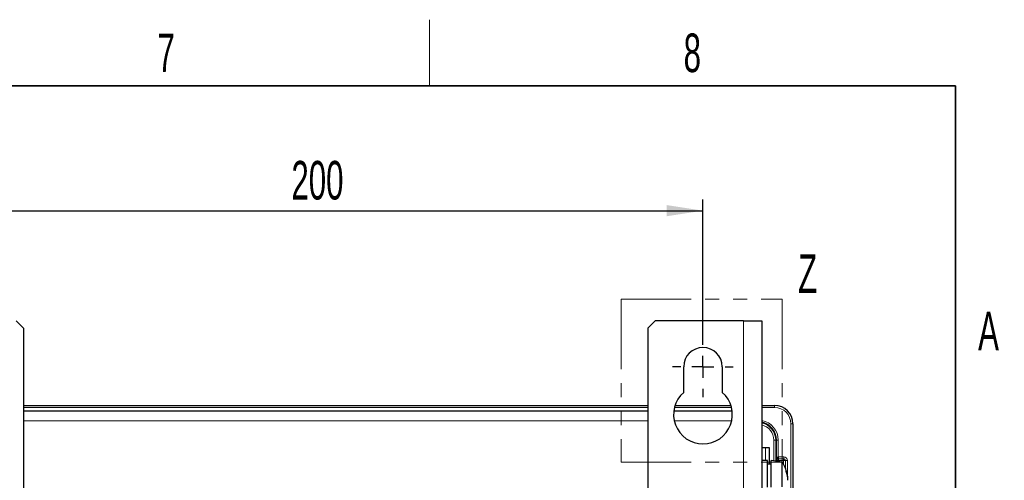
# Model space of a CAD drawing. Header units: millimetres. Extents: x 5 to 418, y 2 to 292.
# Tile 61 of 61: x 323 to 412, y 247 to 288. Entities that reach past the tile are written whole.
import ezdxf

# ---------------------------------------------------------------- set-up
doc = ezdxf.new("R2010")
doc.units = ezdxf.units.MM
doc.linetypes.add('PHANTOM', pattern=[12.7, 6.35, -1.27, 1.27, -1.27, 1.27, -1.27])
doc.layers.add('SLD-0', color=7, linetype='Continuous')
doc.styles.add('SLDTEXTSTYLE1', font='TXT', dxfattribs={"width": 0.605})
doc.dimstyles.new('SLDDIMSTYLE0', dxfattribs={"dimtxt": 3.5, "dimasz": 3.302, "dimexe": 0, "dimexo": 0.0625, "dimgap": 0.875, "dimtad": 1, "dimlfac": 3, "dimrnd": 1e-09, "dimzin": 12, "dimdsep": 46, "dimtxsty": 'SLDTEXTSTYLE1', "dimsah": 1, "dimcen": 0.09, "dimadec": 0, "dimazin": 3, "dimtfac": 1, "dimtofl": 0, "dimtmove": 0, "dimatfit": 3, "dimfxl": 1, "dimfrac": 2, "dimtolj": 1, "dimtzin": 12, "dimarcsym": 0})
doc.dimstyles.new('SLDDIMSTYLE1', dxfattribs={"dimtxt": 3.5, "dimasz": 3.302, "dimexe": 0, "dimexo": 0.0625, "dimgap": 0.875, "dimtad": 1, "dimlfac": 3, "dimrnd": 1e-09, "dimzin": 12, "dimdsep": 46, "dimtxsty": 'SLDTEXTSTYLE1', "dimsah": 1, "dimcen": 0.09, "dimadec": 0, "dimazin": 3, "dimtfac": 1, "dimtmove": 0, "dimatfit": 0, "dimfxl": 1, "dimfrac": 2, "dimtolj": 1, "dimtzin": 12, "dimarcsym": 0})

# ---------------------------------------------------------------- blocks, each defined once
blk = doc.blocks.new('_D_3')
at = {"layer": 'SLD-0', "color": 7}
for p, q in [((318.404, 259.753), (318.404, 272.169)), ((385.07, 259.753), (385.07, 272.169)), ((318.404, 271.169), (385.07, 271.169))]:
    blk.add_line(p, q, dxfattribs=at)
for points in [[(318.404, 271.169), (321.706, 270.661), (321.706, 271.677)], [(385.07, 271.169), (381.768, 271.677), (381.768, 270.661)]]:
    blk.add_solid(points, dxfattribs=at)
at = {"layer": 'SLD-0', "color": 7, "insert": (347.727, 275.681), "char_height": 3.5, "attachment_point": 1, "style": 'SLDTEXTSTYLE1'}
blk.add_mtext('200', dxfattribs=at)
blk = doc.blocks.new('_D_4')
at = {"layer": 'SLD-0', "color": 7}
for p, q in [((310.237, 251.836), (310.237, 272.169)), ((318.404, 259.753), (318.404, 272.169)), ((310.237, 271.169), (294.323, 271.169)), ((318.404, 271.169), (310.237, 271.169)), ((318.404, 271.169), (324.754, 271.169))]:
    blk.add_line(p, q, dxfattribs=at)
for centre, start, end in [((300.328, 273.855), 153.43495, 206.56505), ((298.943, 273.855), 333.43495, 26.56505)]:
    blk.add_arc(centre, 6.006, start, end, dxfattribs=at)
for points in [[(310.237, 271.169), (306.935, 271.677), (306.935, 270.661)], [(318.404, 271.169), (321.706, 270.661), (321.706, 271.677)]]:
    blk.add_solid(points, dxfattribs=at)
at = {"layer": 'SLD-0', "color": 7, "insert": (294.957, 275.681), "char_height": 3.5, "attachment_point": 1, "style": 'SLDTEXTSTYLE1'}
blk.add_mtext('24,5', dxfattribs=at)
blk = doc.blocks.new('SW_CENTERMARKSYMBOL_1')
at = {"layer": 'SLD-0', "color": 0}
for p, q in [((0, 2), (0, 2.75)), ((0, 0), (0, 1)), ((-2, 0), (-2.75, 0)), ((0, 0), (-1, 0)), ((0, 0), (0, -1)), ((0, 0), (1, 0)), ((2, 0), (2.75, 0)), ((0, -2), (0, -2.75))]:
    blk.add_line(p, q, dxfattribs=at)

msp = doc.modelspace()

# ---------------------------------------------------------------- linework, layer by layer
at = {"color": 7, "linetype": 'PHANTOM', "lineweight": 18}
for p, q in [((377.6394, 263.1372), (392.2704, 263.1372)), ((377.6394, 263.1372), (377.6394, 248.3361)), ((392.2704, 263.1372), (392.2704, 248.3361)), ((377.6394, 248.3361), (392.2704, 248.3361))]:
    msp.add_line(p, q, dxfattribs=at)
at = {"color": 7, "linetype": 'Continuous', "lineweight": 25}
for p, q in [((323.4037, 260.5028), (322.737, 261.1695)), ((380.737, 261.1695), (380.0704, 260.5028)), ((388.737, 261.1695), (380.737, 261.1695)), ((388.737, 261.1695), (390.4037, 261.1695)), ((390.4037, 261.1695), (390.4037, 229.5384)), ((323.4037, 260.5028), (323.4037, 86.8361)), ((380.0704, 260.5028), (380.0704, 86.8361)), ((383.3204, 254.6816), (383.3204, 257.0028)), ((386.8204, 257.0028), (386.8204, 254.6816)), ((323.4037, 253.5028), (380.0704, 253.5028)), ((323.4037, 253.0028), (380.0704, 253.0028)), ((382.4246, 253.0028), (387.7161, 253.0028)), ((382.5373, 253.5028), (387.6035, 253.5028)), ((390.4037, 253.5028), (391.5704, 253.5028)), ((393.237, 251.8361), (393.237, 95.1692)), ((390.4037, 249.6695), (390.737, 249.6695)), ((390.737, 249.6695), (391.0704, 249.6695)), ((391.0704, 249.6695), (391.0704, 248.1695)), ((390.937, 248.5028), (390.4037, 248.5028)), ((390.937, 246.0675), (390.937, 248.5028)), ((392.2704, 248.3361), (391.2704, 248.5028)), ((391.2704, 246.0675), (391.2704, 248.5028)), ((391.2704, 248.1695), (390.937, 248.1695)), ((392.2704, 246.1038), (392.2704, 248.3361)), ((392.7748, 246.8105), (392.784, 246.8122))]:
    msp.add_line(p, q, dxfattribs=at)
at = {"color": 7, "linetype": 'Continuous', "lineweight": 18}
for p, q in [((388.737, 261.1695), (388.737, 229.6801)), ((323.4037, 253.4824), (380.0704, 253.4824)), ((380.0704, 253.3157), (323.4037, 253.3157)), ((387.6575, 253.3157), (382.4832, 253.3157)), ((382.5306, 253.4824), (387.6101, 253.4824)), ((390.4037, 253.4824), (391.5704, 253.4824)), ((391.5704, 253.3157), (390.4037, 253.3157)), ((391.5704, 253.4824), (391.5704, 253.5028)), ((391.5704, 253.4824), (391.5704, 253.3157)), ((323.4037, 252.1028), (380.0704, 252.1028)), ((382.4646, 252.1028), (387.6761, 252.1028)), ((393.05, 95.1896), (393.05, 251.8361)), ((393.2166, 251.8361), (393.05, 251.8361)), ((393.2166, 251.8361), (393.2166, 95.1896)), ((393.237, 251.8361), (393.2166, 251.8361)), ((391.5034, 248.464), (391.5034, 250.3361)), ((391.5034, 250.3361), (391.6701, 250.3361)), ((391.6701, 250.3361), (391.6701, 248.4362)), ((391.7342, 250.3361), (391.6701, 250.3361)), ((391.7342, 248.5113), (391.7342, 250.3361)), ((391.7342, 250.3361), (391.9008, 250.3361)), ((391.9008, 250.3361), (391.9008, 248.8274)), ((390.737, 248.5028), (390.737, 249.6695)), ((391.737, 248.5029), (391.7342, 248.5113)), ((391.737, 248.425), (391.737, 248.5029)), ((391.737, 248.5029), (391.7372, 248.5029)), ((391.755, 248.4851), (391.7372, 248.5029)), ((391.7372, 248.5029), (391.7372, 248.425)), ((391.755, 248.422), (391.755, 248.4851)), ((391.9214, 248.4851), (391.755, 248.4851)), ((391.7589, 248.6724), (391.7622, 248.6819)), ((391.7636, 248.5924), (391.7603, 248.5876)), ((391.9063, 248.6611), (391.9008, 248.8274)), ((391.9118, 248.8276), (392.3957, 248.8276)), ((391.9118, 248.6612), (391.9118, 248.8276)), ((391.9118, 248.6612), (391.9214, 248.6515)), ((392.3957, 248.6612), (391.9118, 248.6612)), ((391.9214, 248.6515), (392.386, 248.6515)), ((391.9214, 248.6515), (391.9214, 248.4851)), ((392.386, 248.4851), (391.9214, 248.4851)), ((391.9214, 248.4851), (391.9214, 248.3943)), ((392.386, 248.6515), (392.3957, 248.6612)), ((392.386, 248.4851), (392.386, 248.6515)), ((392.5525, 248.4851), (392.386, 248.4851)), ((392.386, 248.1401), (392.386, 248.4851)), ((392.3957, 248.6612), (392.3957, 248.8276)), ((392.5621, 248.4947), (392.5525, 248.4851)), ((392.5525, 248.4851), (392.5525, 247.789)), ((392.5621, 247.765), (392.5621, 248.4947)), ((392.5621, 248.4947), (392.7285, 248.4947)), ((392.7285, 248.4947), (392.7285, 247.2142))]:
    msp.add_line(p, q, dxfattribs=at)
at = {"color": 7, "linetype": 'Continuous', "lineweight": 25}
for centre, radius, start, end in [((385.0704, 257.0028), 1.75, 0, 180), ((385.0704, 252.6695), 2.6667, 131.0145, 48.9855), ((391.5704, 251.8361), 1.6667, 0, 90), ((390.0704, 250.3361), 1.6638, 0, 78.442948), ((389.386, 246.5028), 3.4177, 14.041591, 32.440387), ((392.4728, 247.531), 0.1643, 349.30997, 10.69003), ((389.795, 246.6046), 2.9962, 3.973742, 18.624783), ((389.342, 246.4707), 3.4495, 3.800582, 17.369168)]:
    msp.add_arc(centre, radius, start, end, dxfattribs=at)
at = {"color": 7, "linetype": 'Continuous', "lineweight": 18}
for centre, radius, start, end in [((391.5704, 251.8361), 1.6463, 0, 90), ((391.5704, 251.8361), 1.4796, 0, 90), ((390.0704, 250.3361), 1.8304, 0, 79.507628), ((390.0704, 250.3361), 1.5997, 0, 77.973049), ((390.0704, 250.3361), 1.4331, 0, 76.549694), ((391.9034, 248.5027), 0.1664, 149.309506, 179.942235), ((391.904, 248.5024), 0.1668, 147.345229, 179.831934), ((391.9219, 248.4846), 0.167, 90.183596, 179.816404), ((391.6711, 248.6285), 0.0981, 335.358999, 26.538676), ((391.6682, 248.6357), 0.1047, 335.592012, 26.205007), ((392.3855, 248.4846), 0.167, 0.183596, 89.816404)]:
    msp.add_arc(centre, radius, start, end, dxfattribs=at)
for centre, major_axis, ratio, start_param, end_param in [((391.9008, 248.5113), (0.004, 0.3163), 0.526744, 1.0431636, 1.5775001), ((391.9008, 248.5113), (0.1652, 0.0256), 0.8941714, 2.4352853, 2.9696218), ((391.9127, 248.4938), (0.2363, -0.2363), 0.9972647, 2.357564, 2.3903251), ((391.9127, 248.4938), (0.1188, -0.1188), 0.9918461, 2.357564, 2.3903251), ((392.3947, 248.4938), (-0.2363, -0.2363), 0.9972647, 2.357564, 3.9256213), ((392.3947, 248.4938), (0.1188, 0.1188), 0.9918461, 5.4991567, 7.0672139)]:
    msp.add_ellipse(centre, major_axis=major_axis, ratio=ratio, start_param=start_param, end_param=end_param, dxfattribs=at)
for points, knots in [([(391.7622, 248.6819), (391.7659, 248.6913), (391.7792, 248.7253), (391.8067, 248.7725), (391.8478, 248.8104), (391.8791, 248.8247), (391.8951, 248.8267), (391.9008, 248.8274)], [0, 0, 0, 0, 0.1516181, 0.5440784, 0.7857874, 0.9239237, 1, 1, 1, 1]), ([(391.9063, 248.6611), (391.896, 248.6603), (391.8799, 248.659), (391.8495, 248.6516), (391.8104, 248.6351), (391.7816, 248.6127), (391.7675, 248.5968), (391.7636, 248.5924)], [0, 0, 0, 0, 0.134115, 0.2114054, 0.4519774, 0.845872, 1, 1, 1, 1])]:
    msp.add_open_spline(points, degree=3, knots=knots, dxfattribs=at)
at = {"layer": 'SLD-0', "lineweight": 18}
msp.add_line((360.25, 282.5), (360.25, 288.5), dxfattribs=at)
at = {"layer": 'SLD-0', "lineweight": 35}
for p, q in [((408, 282.5), (26, 282.5)), ((408, 12), (408, 282.5))]:
    msp.add_line(p, q, dxfattribs=at)

# ---------------------------------------------------------------- block references
at = {"layer": 'SLD-0', "color": 7}
msp.add_blockref('SW_CENTERMARKSYMBOL_1', (385.0704, 257.0028), dxfattribs=at)

# ---------------------------------------------------------------- texts
at = {"color": 7, "linetype": 'PHANTOM', "lineweight": 18, "insert": (393.7052, 267.1984), "char_height": 3.5, "attachment_point": 1, "style": 'SLDTEXTSTYLE1'}
msp.add_mtext('Z', dxfattribs=at)
at = {"layer": 'SLD-0', "char_height": 3.5, "attachment_point": 2, "style": 'SLDTEXTSTYLE1'}
for s, insert in [('7', (336.3527, 287.243)), ('8', (384.1027, 287.243)), ('A', (410.9816, 262.0011))]:
    msp.add_mtext(s, dxfattribs=dict(at, insert=insert))

# ---------------------------------------------------------------- dimensions: what is measured, and where the dimension line sits
at = {"layer": 'SLD-0', "color": 7}
dim = msp.add_linear_dim(base=(310.237, 271.1695), p1=(318.4037, 259.7528), p2=(310.237, 251.8361), text='(<>)', dimstyle='SLDDIMSTYLE1', dxfattribs=at)
dim.commit()
dim.dimension.update_dxf_attribs({"geometry": '_D_4', "text_midpoint": (299.6354, 271.1695), "dimtype": 160})
dim = msp.add_linear_dim(base=(385.0704, 271.1695), p1=(318.4037, 259.7528), p2=(385.0704, 259.7528), dimstyle='SLDDIMSTYLE0', dxfattribs=at)
dim.commit()
dim.dimension.update_dxf_attribs({"geometry": '_D_3', "text_midpoint": (351.737, 271.1695), "dimtype": 160})

doc.saveas('drawing.dxf')
